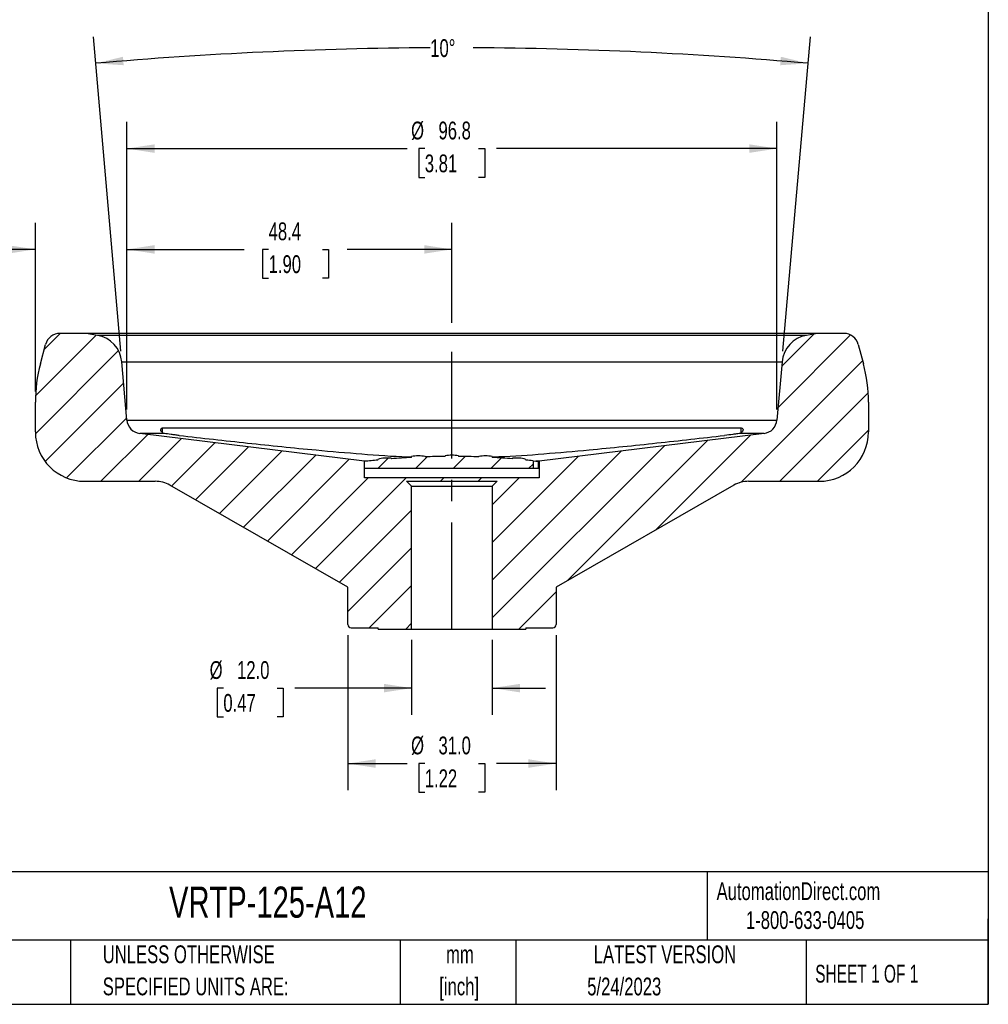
# Model space of a CAD drawing. Header units: millimetres. Extents: x 8 to 341, y 8 to 262.
# Tile 2 of 3: x 197 to 341, y 8 to 154. Entities that reach past the tile are written whole.
import ezdxf

# ---------------------------------------------------------------- set-up
doc = ezdxf.new("R2010")
doc.units = ezdxf.units.MM
doc.header["$LTSCALE"] = 1.25
doc.linetypes.add('CENTERX2', pattern=[20.32, 12.7, -2.54, 2.54, -2.54])
doc.layers.add('CENTER', color=40, linetype='CENTERX2')
doc.layers.add('DIMENSIONS', color=140, linetype='Continuous', lineweight=25)
doc.layers.add('TEXT', color=140, linetype='Continuous', lineweight=25)
doc.styles.add('SLDTEXTSTYLE0', font='TXT', dxfattribs={"width": 0.7})
doc.styles.add('SLDTEXTSTYLE1', font='TXT', dxfattribs={"width": 0.65})
doc.dimstyles.new('SLDDIMSTYLE0', dxfattribs={"dimtxt": 2.69751, "dimasz": 4.1275, "dimexe": 0, "dimexo": 0.0625, "dimgap": 0.674377, "dimtad": 0, "dimtih": 1, "dimtoh": 1, "dimrnd": 1e-09, "dimzin": 4, "dimdsep": 46, "dimtxsty": 'SLDTEXTSTYLE0', "dimsah": 1, "dimcen": 0.09, "dimadec": 0, "dimazin": 1, "dimtfac": 1, "dimtofl": 0, "dimtmove": 0, "dimatfit": 3, "dimfxl": 0, "dimfrac": 2, "dimtolj": 1, "dimtzin": 12, "dimarcsym": 0})
doc.dimstyles.new('SLDDIMSTYLE2', dxfattribs={"dimtxt": 2.69751, "dimasz": 4.1275, "dimexe": 0, "dimexo": 0.0625, "dimgap": 0.674377, "dimtad": 0, "dimtih": 1, "dimtoh": 1, "dimrnd": 1e-09, "dimzin": 12, "dimdsep": 46, "dimtxsty": 'SLDTEXTSTYLE0', "dimsah": 1, "dimcen": 0.09, "dimadec": 0, "dimazin": 3, "dimtfac": 1, "dimtmove": 0, "dimatfit": 0, "dimfxl": 0, "dimfrac": 2, "dimtolj": 1, "dimtzin": 12, "dimarcsym": 0})
doc.dimstyles.new('SLDDIMSTYLE3', dxfattribs={"dimtxt": 2.69751, "dimasz": 4.1275, "dimexe": 0, "dimexo": 0.0625, "dimgap": 0.674377, "dimtad": 0, "dimtih": 1, "dimtoh": 1, "dimrnd": 1e-09, "dimzin": 12, "dimdsep": 46, "dimtxsty": 'SLDTEXTSTYLE0', "dimsah": 1, "dimcen": 0.09, "dimadec": 0, "dimazin": 3, "dimtfac": 1, "dimtofl": 0, "dimtmove": 0, "dimatfit": 3, "dimfxl": 0, "dimfrac": 2, "dimtolj": 1, "dimtzin": 12, "dimarcsym": 0})
doc.dimstyles.new('SLDDIMSTYLE4', dxfattribs={"dimtxt": 2.69751, "dimasz": 4.1275, "dimexe": 0, "dimexo": 0.0625, "dimgap": 0.674377, "dimtad": 0, "dimtih": 1, "dimtoh": 1, "dimrnd": 1e-09, "dimzin": 4, "dimdsep": 46, "dimtxsty": 'SLDTEXTSTYLE0', "dimsah": 1, "dimcen": 0.09, "dimadec": 0, "dimazin": 1, "dimtfac": 1, "dimtmove": 0, "dimatfit": 0, "dimfxl": 0, "dimfrac": 2, "dimtolj": 1, "dimtzin": 12, "dimarcsym": 0})
doc.dimstyles.new('SLDDIMSTYLE5', dxfattribs={"dimtxt": 2.69751, "dimasz": 4.1275, "dimexe": 0, "dimexo": 0.0625, "dimgap": 0.674377, "dimtad": 0, "dimtih": 1, "dimtoh": 1, "dimdec": 4, "dimlfac": 1.25, "dimzin": 12, "dimdsep": 46, "dimtxsty": 'SLDTEXTSTYLE0', "dimsah": 1, "dimcen": 0.09, "dimadec": 0, "dimazin": 3, "dimtfac": 1, "dimtdec": 0, "dimtofl": 0, "dimtmove": 0, "dimatfit": 3, "dimfxl": 0, "dimfrac": 2, "dimtolj": 1, "dimtzin": 12, "dimarcsym": 0})

# ---------------------------------------------------------------- blocks, each defined once
blk = doc.blocks.new('SW_NOTE_0')
at = {"layer": 'TEXT', "color": 0, "char_height": 2.646, "attachment_point": 2, "style": 'SLDTEXTSTYLE0'}
for s, insert in [('mm', (3.56, 3.41)), ('[inch]', (3.45, -1.37))]:
    blk.add_mtext(s, dxfattribs=dict(at, insert=insert))
blk = doc.blocks.new('SW_NOTE_0_1')
at = {"layer": 'TEXT', "color": 0, "char_height": 2.6458, "attachment_point": 1, "style": 'SLDTEXTSTYLE0'}
for s, insert in [('UNLESS OTHERWISE', (0, 3.41)), ('SPECIFIED UNITS ARE:', (0, -1.37))]:
    blk.add_mtext(s, dxfattribs=dict(at, insert=insert))
blk = doc.blocks.new('_D_7')
at = {"layer": 'DIMENSIONS'}
for p, q in [((213.1, 96.46), (213.1, 124.24)), ((261.48, 109.35), (261.48, 124.24)), ((213.1, 120.27), (230.55, 120.27)), ((234.2, 120.27), (233.29, 120.27)), ((233.29, 120.27), (233.29, 115.98)), ((242.22, 120.27), (243.12, 120.27)), ((243.12, 120.27), (243.12, 115.98)), ((261.48, 120.27), (245.87, 120.27)), ((233.29, 115.98), (234.2, 115.98)), ((243.12, 115.98), (242.22, 115.98))]:
    blk.add_line(p, q, dxfattribs=at)
for points in [[(213.1, 120.27), (217.23, 119.63), (217.23, 120.9)], [(261.48, 120.27), (257.35, 120.9), (257.35, 119.63)]]:
    blk.add_solid(points, dxfattribs=at)
at = {"layer": 'DIMENSIONS', "char_height": 2.646, "attachment_point": 1, "style": 'SLDTEXTSTYLE0'}
for s, insert in [('48.4', (234.2, 124.28)), ('1.90', (234.2, 119.39))]:
    blk.add_mtext(s, dxfattribs=dict(at, insert=insert))
blk = doc.blocks.new('_D_8')
at = {"layer": 'DIMENSIONS'}
for p, q in [((255.48, 62.18), (255.48, 51.02)), ((267.48, 62.18), (267.48, 51.02)), ((227.46, 54.99), (226.55, 54.99)), ((226.55, 54.99), (226.55, 50.7)), ((235.48, 54.99), (236.38, 54.99)), ((236.38, 54.99), (236.38, 50.7)), ((255.48, 54.99), (238.12, 54.99)), ((267.48, 54.99), (275.42, 54.99)), ((226.55, 50.7), (227.46, 50.7)), ((236.38, 50.7), (235.48, 50.7))]:
    blk.add_line(p, q, dxfattribs=at)
for points in [[(255.48, 54.99), (251.35, 55.62), (251.35, 54.35)], [(267.48, 54.99), (271.61, 54.35), (271.61, 55.62)]]:
    blk.add_solid(points, dxfattribs=at)
at = {"layer": 'DIMENSIONS', "char_height": 2.646, "attachment_point": 1, "style": 'SLDTEXTSTYLE0'}
for s, insert in [('%%c', (225.42, 59)), ('12.0', (229.5, 59)), ('0.47', (227.46, 54.11))]:
    blk.add_mtext(s, dxfattribs=dict(at, insert=insert))
blk = doc.blocks.new('_D_9')
at = {"layer": 'DIMENSIONS'}
for p, q in [((245.98, 62.88), (245.98, 39.8)), ((276.98, 62.88), (276.98, 39.8)), ((245.98, 43.76), (254.8, 43.76)), ((257.44, 43.76), (256.53, 43.76)), ((256.53, 43.76), (256.53, 39.48)), ((265.45, 43.76), (266.36, 43.76)), ((266.36, 43.76), (266.36, 39.48)), ((276.98, 43.76), (268.1, 43.76)), ((256.53, 39.48), (257.44, 39.48)), ((266.36, 39.48), (265.45, 39.48))]:
    blk.add_line(p, q, dxfattribs=at)
for points in [[(245.98, 43.76), (250.11, 43.13), (250.11, 44.4)], [(276.98, 43.76), (272.85, 44.4), (272.85, 43.13)]]:
    blk.add_solid(points, dxfattribs=at)
at = {"layer": 'DIMENSIONS', "char_height": 2.646, "attachment_point": 1, "style": 'SLDTEXTSTYLE0'}
for s, insert in [('%%c', (255.4, 47.78)), ('31.0', (259.48, 47.78)), ('1.22', (257.44, 42.89))]:
    blk.add_mtext(s, dxfattribs=dict(at, insert=insert))
blk = doc.blocks.new('_D_10')
at = {"layer": 'DIMENSIONS'}
for p, q in [((213.1, 96.46), (213.1, 139.24)), ((309.86, 96.46), (309.86, 139.24)), ((213.1, 135.27), (254.8, 135.27)), ((257.44, 135.27), (256.53, 135.27)), ((256.53, 135.27), (256.53, 130.98)), ((265.45, 135.27), (266.36, 135.27)), ((266.36, 135.27), (266.36, 130.98)), ((309.86, 135.27), (268.1, 135.27)), ((256.53, 130.98), (257.44, 130.98)), ((266.36, 130.98), (265.45, 130.98))]:
    blk.add_line(p, q, dxfattribs=at)
for points in [[(213.1, 135.27), (217.23, 134.63), (217.23, 135.9)], [(309.86, 135.27), (305.73, 135.9), (305.73, 134.63)]]:
    blk.add_solid(points, dxfattribs=at)
at = {"layer": 'DIMENSIONS', "char_height": 2.646, "attachment_point": 1, "style": 'SLDTEXTSTYLE0'}
for s, insert in [('%%c', (255.4, 139.28)), ('96.8', (259.48, 139.28)), ('3.81', (257.44, 134.39))]:
    blk.add_mtext(s, dxfattribs=dict(at, insert=insert))
blk = doc.blocks.new('_D_11')
at = {"layer": 'DIMENSIONS'}
for p, q in [((199.48, 99.12), (199.48, 124.24)), ((213.1, 96.46), (213.1, 124.24)), ((179.03, 120.27), (178.12, 120.27)), ((178.12, 120.27), (178.12, 115.98)), ((187.05, 120.27), (187.95, 120.27)), ((187.95, 120.27), (187.95, 115.98)), ((199.48, 120.27), (190.7, 120.27)), ((213.1, 120.27), (221.04, 120.27)), ((178.12, 115.98), (179.03, 115.98)), ((187.95, 115.98), (187.05, 115.98))]:
    blk.add_line(p, q, dxfattribs=at)
for points in [[(199.48, 120.27), (195.35, 120.9), (195.35, 119.63)], [(213.1, 120.27), (217.23, 119.63), (217.23, 120.9)]]:
    blk.add_solid(points, dxfattribs=at)
at = {"layer": 'DIMENSIONS', "char_height": 2.646, "attachment_point": 1, "style": 'SLDTEXTSTYLE0'}
for s, insert in [('13.6', (179.03, 124.28)), ('0.54', (179.03, 119.39))]:
    blk.add_mtext(s, dxfattribs=dict(at, insert=insert))
blk = doc.blocks.new('_D_12')
at = {"layer": 'DIMENSIONS'}
for p, q in [((212.21, 105.1), (208.11, 151.91)), ((310.75, 105.1), (314.85, 151.91))]:
    blk.add_line(p, q, dxfattribs=at)
for start, end in [(90.30429, 95), (85, 89.70162)]:
    blk.add_arc((261.48, -458.08), 608.35, start, end, dxfattribs=at)
for points in [[(208.46, 147.95), (212.62, 147.67), (212.52, 148.93)], [(314.5, 147.95), (310.44, 148.93), (310.33, 147.67)]]:
    blk.add_solid(points, dxfattribs=at)
at = {"layer": 'DIMENSIONS', "insert": (258.25, 151.54), "char_height": 2.646, "attachment_point": 1, "style": 'SLDTEXTSTYLE0'}
blk.add_mtext('10°', dxfattribs=at)

msp = doc.modelspace()

# ---------------------------------------------------------------- hatches: boundary and pattern name
at = {"layer": 'TEXT'}
h = msp.add_hatch(dxfattribs=at)
h.set_pattern_fill('ANSI31', color=256, scale=1.25, style=0)
edge = h.paths.add_edge_path(flags=0)
edge.add_line((323.478158, 93.097565), (323.478158, 97.534544))
edge.add_arc((301.478158, 97.534544), 22, 0, 15)
edge.add_line((322.728526, 103.228563), (321.950115, 106.133634))
edge.add_arc((319.825078, 105.564232), 2.2, 15, 90)
edge.add_line((319.825078, 107.764232), (315.90038, 107.764232))
edge.add_line((315.90038, 107.764232), (314.231455, 107.469955))
edge.add_arc((314.995507, 103.136801), 4.4, 100, 175)
edge.add_line((310.61225, 103.520287), (309.855612, 94.871875))
edge.add_arc((307.663984, 95.063618), 2.2, 277.01376255, 355, ccw=False)
edge.add_line((307.932621, 92.880081), (274.478158, 88.764232))
edge.add_line((274.478158, 88.764232), (274.478158, 86.264232))
edge.add_line((274.478158, 86.264232), (248.478158, 86.264232))
edge.add_line((248.478158, 86.264232), (248.478158, 88.764232))
edge.add_line((248.478158, 88.764232), (215.023695, 92.880081))
edge.add_arc((215.292332, 95.063618), 2.2, 185, 262.98623745, ccw=False)
edge.add_line((213.100704, 94.871875), (212.344066, 103.520287))
edge.add_arc((207.960809, 103.136801), 4.4, 5, 80)
edge.add_line((208.724861, 107.469955), (207.055936, 107.764232))
edge.add_line((207.055936, 107.764232), (203.131238, 107.764232))
edge.add_arc((203.131238, 105.564232), 2.2, 90, 165)
edge.add_line((201.006201, 106.133634), (200.22779, 103.228563))
edge.add_arc((221.478158, 97.534544), 22, 165, 180)
edge.add_line((199.478158, 97.534544), (199.478158, 93.097565))
edge.add_arc((206.811492, 93.097565), 7.333333, 180, 270)
edge.add_line((206.811492, 85.764232), (217.32021, 85.764232))
edge.add_arc((217.32021, 81.364232), 4.4, 60.18707149, 90, ccw=False)
edge.add_line((219.507757, 85.181906), (245.978158, 70.014232))
edge.add_line((245.978158, 70.014232), (245.978158, 64.464232))
edge.add_arc((246.478158, 64.464232), 0.5, 180, 270)
edge.add_line((246.478158, 63.964232), (250.478158, 63.964232))
edge.add_line((250.478158, 63.964232), (250.478158, 63.764232))
edge.add_line((250.478158, 63.764232), (255.478158, 63.764232))
edge.add_line((255.478158, 63.764232), (255.478158, 85.014232))
edge.add_line((255.478158, 85.014232), (254.728158, 85.764232))
edge.add_line((254.728158, 85.764232), (268.228158, 85.764232))
edge.add_line((268.228158, 85.764232), (267.478158, 85.014232))
edge.add_line((267.478158, 85.014232), (267.478158, 63.764232))
edge.add_line((267.478158, 63.764232), (272.478158, 63.764232))
edge.add_line((272.478158, 63.764232), (272.478158, 63.964232))
edge.add_line((272.478158, 63.964232), (276.478158, 63.964232))
edge.add_arc((276.478158, 64.464232), 0.5, 270, 360)
edge.add_line((276.978158, 64.464232), (276.978158, 70.014232))
edge.add_line((276.978158, 70.014232), (303.448559, 85.181906))
edge.add_arc((305.636106, 81.364232), 4.4, 90, 119.81292851, ccw=False)
edge.add_line((305.636106, 85.764232), (316.144825, 85.764232))
edge.add_arc((316.144825, 93.097565), 7.333333, 270, 360)
h = msp.add_hatch(dxfattribs=at)
h.set_pattern_fill('ANSI31', color=256, scale=1.25, style=0)
edge = h.paths.add_edge_path(flags=0)
edge.add_line((260.478158, 89.544232), (260.478158, 89.460789))
edge.add_arc((261.360366, -21.535706), 111, 90.45538129, 92.00431985)
edge.add_line((257.478158, 89.396384), (257.478158, 89.444232))
edge.add_arc((256.483158, 84.544234), 5, 78.52151507, 90.05729865)
edge.add_arc((256.473158, 84.544234), 5, 89.94270135, 101.47848493)
edge.add_line((255.478158, 89.444232), (255.478158, 89.308327))
edge.add_arc((261.360366, -21.535706), 111, 93.03769036, 94.59844214)
edge.add_line((252.461294, 89.106992), (252.453755, 89.193166))
edge.add_arc((251.889604, 84.225095), 5, 83.52151507, 95.05729865)
edge.add_arc((251.879642, 84.224223), 5, 94.94270135, 106.47848493)
edge.add_line((250.461365, 89.018855), (250.469253, 88.928694))
edge.add_arc((261.360366, -21.535706), 111, 95.63081456, 96.66453306)
edge.add_line((248.478158, 88.714232), (248.478158, 87.714232))
edge.add_line((248.478158, 87.714232), (273.548158, 87.714232))
edge.add_line((273.548158, 87.714232), (273.548158, 88.818926))
edge.add_arc((261.59595, -21.535706), 111, 83.81854632, 84.36918544)
edge.add_line((272.487063, 88.928694), (272.494951, 89.018855))
edge.add_arc((271.076675, 84.224223), 5, 73.52151507, 85.05729865)
edge.add_arc((271.066712, 84.225095), 5, 84.94270135, 96.47848493)
edge.add_line((270.502562, 89.193166), (270.495023, 89.106992))
edge.add_arc((261.59595, -21.535706), 111, 85.40155786, 86.96230964)
edge.add_line((267.478158, 89.308327), (267.478158, 89.444232))
edge.add_arc((266.483158, 84.544234), 5, 78.52151507, 90.05729865)
edge.add_arc((266.473158, 84.544234), 5, 89.94270135, 101.47848493)
edge.add_line((265.478158, 89.444232), (265.478158, 89.396384))
edge.add_arc((261.59595, -21.535706), 111, 87.99568015, 89.54461871)
edge.add_line((262.478158, 89.460789), (262.478158, 89.544232))
edge.add_arc((261.483158, 84.644234), 5, 78.52151507, 90.05729865)
edge.add_arc((261.473158, 84.644234), 5, 89.94270135, 101.47848493)

# ---------------------------------------------------------------- linework, layer by layer
for p, q in [((207.055936, 107.764232), (203.131238, 107.764232)), ((208.724861, 107.469955), (207.055936, 107.764232)), ((315.90038, 107.764232), (207.055936, 107.764232)), ((314.231455, 107.469955), (208.724861, 107.469955)), ((315.90038, 107.764232), (314.231455, 107.469955)), ((319.825078, 107.764232), (315.90038, 107.764232)), ((200.22779, 103.228563), (201.006201, 106.133634)), ((321.950115, 106.133634), (322.728526, 103.228563)), ((213.100704, 94.871875), (212.344066, 103.520287)), ((212.344066, 103.520287), (310.61225, 103.520287)), ((310.61225, 103.520287), (309.855612, 94.871875)), ((199.478158, 93.097565), (199.478158, 97.534544)), ((323.478158, 97.534544), (323.478158, 93.097565)), ((213.100704, 94.871875), (309.855612, 94.871875)), ((248.478158, 88.764232), (215.023695, 92.880081)), ((218.709338, 92.880081), (215.023695, 92.880081)), ((218.423731, 93.696008), (304.532585, 93.696008)), ((218.423731, 93.012394), (218.423731, 93.696008)), ((307.932621, 92.880081), (274.478158, 88.764232)), ((307.932621, 92.880081), (304.246979, 92.880081)), ((304.532585, 92.997659), (304.532585, 93.696008)), ((255.478158, 89.308327), (255.478158, 89.444232)), ((256.483158, 89.544234), (256.473158, 89.544234)), ((257.478158, 89.444232), (257.478158, 89.396384)), ((260.478158, 89.460789), (260.478158, 89.544232)), ((261.483158, 89.644234), (261.473158, 89.644234)), ((262.478158, 89.544232), (262.478158, 89.460789)), ((265.478158, 89.396384), (265.478158, 89.444232)), ((266.483158, 89.544234), (266.473158, 89.544234)), ((267.478158, 89.444232), (267.478158, 89.308327)), ((248.478158, 86.264232), (248.478158, 88.764232)), ((248.913528, 88.764232), (248.478158, 88.764232)), ((248.478158, 87.714232), (248.478158, 88.714232)), ((250.469253, 88.928694), (250.461365, 89.018855)), ((251.453825, 89.206069), (251.443863, 89.205197)), ((252.453755, 89.193166), (252.461294, 89.106992)), ((270.495023, 89.106992), (270.502562, 89.193166)), ((271.512454, 89.205197), (271.502491, 89.206069)), ((272.494951, 89.018855), (272.487063, 88.928694)), ((273.548158, 88.818926), (273.548158, 87.714232)), ((273.548158, 88.806281), (274.373022, 88.714232)), ((274.478158, 88.764232), (273.970979, 88.764232)), ((274.373022, 87.714232), (274.373022, 88.714232)), ((274.478158, 88.764232), (274.478158, 86.264232)), ((248.478158, 87.714232), (273.548158, 87.714232)), ((273.548158, 87.714232), (274.373022, 87.714232)), ((206.811492, 85.764232), (217.32021, 85.764232)), ((245.978158, 70.014232), (219.507757, 85.181906)), ((274.478158, 86.264232), (248.478158, 86.264232)), ((254.728158, 85.764232), (268.228158, 85.764232)), ((255.478158, 85.014232), (254.728158, 85.764232)), ((255.478158, 63.764232), (255.478158, 85.014232)), ((255.478158, 85.014232), (267.478158, 85.014232)), ((268.228158, 85.764232), (267.478158, 85.014232)), ((267.478158, 85.014232), (267.478158, 63.764232)), ((303.448559, 85.181906), (276.978158, 70.014232)), ((305.636106, 85.764232), (316.144825, 85.764232)), ((245.978158, 64.464232), (245.978158, 70.014232)), ((276.978158, 70.014232), (276.978158, 64.464232)), ((246.478158, 63.964232), (250.478158, 63.964232)), ((250.478158, 63.764232), (250.478158, 63.964232)), ((250.478158, 63.764232), (255.478158, 63.764232)), ((255.478158, 63.764232), (267.478158, 63.764232)), ((267.478158, 63.764232), (272.478158, 63.764232)), ((272.478158, 63.964232), (276.478158, 63.964232)), ((272.478158, 63.964232), (272.478158, 63.764232))]:
    msp.add_line(p, q)
for centre, radius, start, end in [((203.131238, 105.564232), 2.2, 90, 165), ((207.960809, 103.136801), 4.4, 5, 80), ((314.995507, 103.136801), 4.4, 100, 175), ((319.825078, 105.564232), 2.2, 15, 90), ((221.478158, 97.534544), 22, 165, 180), ((301.478158, 97.534544), 22, 0, 15), ((215.292332, 95.063618), 2.2, 185, 262.98623745), ((307.663984, 95.063618), 2.2, 277.01376255, 355), ((206.811492, 93.097565), 7.333333, 180, 270), ((316.144825, 93.097565), 7.333333, 270, 0), ((256.473158, 84.544234), 5, 89.94270135, 101.47848493), ((256.483158, 84.544234), 5, 78.52151507, 90.05729865), ((261.360366, -21.535706), 111, 90.45538129, 92.00431985), ((261.473158, 84.644234), 5, 89.94270135, 101.47848493), ((261.483158, 84.644234), 5, 78.52151507, 90.05729865), ((261.59595, -21.535706), 111, 87.99568015, 89.54461871), ((266.473158, 84.544234), 5, 89.94270135, 101.47848493), ((266.483158, 84.544234), 5, 78.52151507, 90.05729865), ((261.360366, -21.535706), 111, 95.63081456, 96.66453306), ((251.879642, 84.224223), 5, 94.94270135, 106.47848493), ((251.889604, 84.225095), 5, 83.52151507, 95.05729865), ((261.360366, -21.535706), 111, 93.03769036, 94.59844214), ((261.59595, -21.535706), 111, 85.40155786, 86.96230964), ((271.066712, 84.225095), 5, 84.94270135, 96.47848493), ((271.076675, 84.224223), 5, 73.52151507, 85.05729865), ((261.59595, -21.535706), 111, 83.81854632, 84.36918544), ((217.32021, 81.364232), 4.4, 60.18707149, 90), ((305.636106, 81.364232), 4.4, 90, 119.81292851), ((246.478158, 64.464232), 0.5, 180, 270), ((276.478158, 64.464232), 0.5, 270, 0)]:
    msp.add_arc(centre, radius, start, end)
for points, knots in [([(218.709338, 92.880081), (218.548259, 92.908465), (218.424658, 92.969153), (218.240439, 93.125257), (218.183536, 93.218465), (218.133774, 93.40574), (218.141404, 93.501176), (218.226902, 93.646791), (218.306572, 93.696007), (218.423731, 93.696008)], [0, 0, 0, 0, 0.25, 0.25, 0.5, 0.5, 0.75, 0.75, 1, 1, 1, 1]), ([(220.900064, 92.579907), (220.687135, 92.604058), (220.47847, 92.628912), (220.069316, 92.679903), (219.867234, 92.706284), (219.302625, 92.783602), (218.967839, 92.83453), (218.709338, 92.880081)], [0, 0, 0, 0, 0.25, 0.25, 0.5, 0.5, 1, 1, 1, 1]), ([(220.900064, 92.579907), (224.289616, 92.198595), (231.068641, 91.435978), (240.121831, 90.498732), (248.060258, 89.823747), (252.809452, 89.457443), (255.290179, 89.405853), (255.492602, 89.401644)], [0, 0, 0, 0, 0.2945137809, 0.5890208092, 0.7857659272, 0.9825188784, 1, 1, 1, 1]), ([(267.434331, 89.406073), (267.772547, 89.413754), (270.356409, 89.472431), (275.175692, 89.843448), (283.01834, 90.518457), (291.978438, 91.44591), (298.696957, 92.201906), (302.056252, 92.579907)], [0, 0, 0, 0, 0.0291844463, 0.2229594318, 0.4167275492, 0.7083605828, 1, 1, 1, 1]), ([(304.246979, 92.880081), (304.117727, 92.857305), (303.971693, 92.833545), (303.647428, 92.784052), (303.467188, 92.75807), (302.902776, 92.680756), (302.4821, 92.628208), (302.056252, 92.579907)], [0, 0, 0, 0, 0.25, 0.25, 0.5, 0.5, 1, 1, 1, 1]), ([(304.532585, 93.696008), (304.649963, 93.696008), (304.728261, 93.648125), (304.815105, 93.50147), (304.822735, 93.407897), (304.773438, 93.21953), (304.716096, 93.125937), (304.534443, 92.971025), (304.40791, 92.908439), (304.246979, 92.880081)], [0, 0, 0, 0, 0.25, 0.25, 0.5, 0.5, 0.75, 0.75, 1, 1, 1, 1])]:
    msp.add_open_spline(points, degree=3, knots=knots)
at = {"layer": 'CENTER'}
msp.add_line((261.478158, 63.764232), (261.478158, 107.764232), dxfattribs=at)
at = {"layer": 'TEXT'}
for p, q in [((341.3125, 261.9375), (341.3125, 7.9375)), ((341.3125, 27.657635), (7.9375, 27.657635)), ((299.469222, 27.657635), (299.469222, 17.4625)), ((341.3125, 7.9375), (341.3125, 20.6375)), ((341.3125, 17.4625), (7.9375, 17.4625)), ((204.725222, 17.4625), (204.725222, 7.9375)), ((253.780381, 17.4625), (253.780381, 7.9375)), ((271.015122, 17.4625), (271.015122, 7.9375)), ((314.185936, 17.4625), (314.185936, 7.9375)), ((7.9375, 7.9375), (341.3125, 7.9375))]:
    msp.add_line(p, q, dxfattribs=at)

# ---------------------------------------------------------------- block references
for name, p in [('SW_NOTE_0_1', (209.509891, 13.294334)), ('SW_NOTE_0', (259.107625, 13.290955))]:
    msp.add_blockref(name, p, dxfattribs=at)

# ---------------------------------------------------------------- texts
for s, insert, char_height, attachment_point, style in [('VRTP-125-A12', (219.377248, 25.455479), 4.63020833, 1, 'SLDTEXTSTYLE0'), ('AutomationDirect.com', (300.868698, 26.095664), 2.64583333, 1, 'SLDTEXTSTYLE0'), ('1-800-633-0405', (305.239475, 21.79628), 2.64583333, 1, 'SLDTEXTSTYLE0'), ('LATEST VERSION', (293.190164, 16.704992), 2.64583333, 2, 'SLDTEXTSTYLE0'), ('SHEET 1 OF 1', (315.551607, 13.814363), 2.64583333, 1, 'SLDTEXTSTYLE1'), ('5/24/2023', (287.126866, 11.909423), 2.6458333, 2, 'SLDTEXTSTYLE0')]:
    msp.add_mtext(s, dxfattribs=dict(at, insert=insert, char_height=char_height, attachment_point=attachment_point, style=style))

# ---------------------------------------------------------------- dimensions: what is measured, and where the dimension line sits
at = {"layer": 'DIMENSIONS'}
dim = msp.add_angular_dim_2l(base=(289.59663, 149.617869), line1=((310.61225, 103.520287), (309.855612, 94.871875)), line2=((213.100704, 94.871875), (212.344066, 103.520287)), dimstyle='SLDDIMSTYLE5', dxfattribs=at)
dim.commit()
dim.dimension.update_dxf_attribs({"geometry": '_D_12', "text_midpoint": (261.446817, 150.268042), "dimtype": 162})
for base, p1, p2, dimstyle, picture, middle in [((309.855612, 135.268042), (213.100704, 94.871875), (309.855612, 94.871875), 'SLDDIMSTYLE3', '_D_10', (261.446817, 135.268042)), ((245.978158, 43.764232), (276.978158, 64.464232), (245.978158, 64.464232), 'SLDDIMSTYLE0', '_D_9', (261.446817, 43.764232)), ((255.478158, 54.989509), (267.478158, 63.764232), (255.478158, 63.764232), 'SLDDIMSTYLE4', '_D_8', (231.467205, 54.989509))]:
    dim = msp.add_linear_dim(base=base, p1=p1, p2=p2, text='%%c<>', dimstyle=dimstyle, dxfattribs=at)
    dim.commit()
    dim.dimension.update_dxf_attribs({"geometry": picture, "text_midpoint": middle, "dimtype": 160})
for base, p2, dimstyle, picture, middle in [((199.478158, 120.268042), (199.478158, 97.534544), 'SLDDIMSTYLE2', '_D_11', (183.0386, 120.268042)), ((261.478158, 120.268042), (261.478158, 107.764232), 'SLDDIMSTYLE3', '_D_7', (238.208182, 120.268042))]:
    dim = msp.add_linear_dim(base=base, p1=(213.100704, 94.871875), p2=p2, dimstyle=dimstyle, dxfattribs=at)
    dim.commit()
    dim.dimension.update_dxf_attribs({"geometry": picture, "text_midpoint": middle, "dimtype": 160})

doc.saveas('drawing.dxf')
